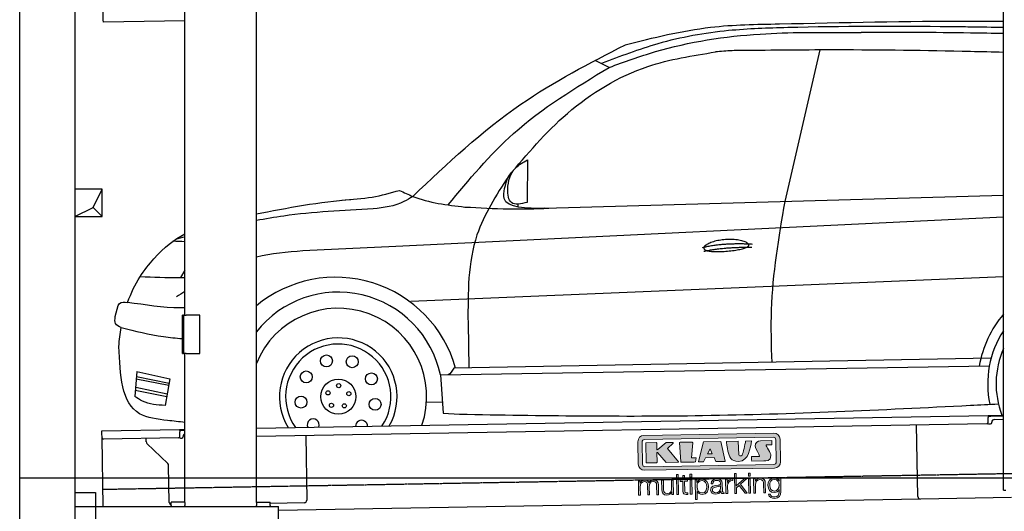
# Model space of a CAD drawing. Header units: millimetres. Extents: x 873 to 6785, y 5966 to 11766.
# Tile 2 of 4: x 873 to 4451, y 7995 to 9781. Entities that reach past the tile are written whole.
import ezdxf

# ---------------------------------------------------------------- set-up
doc = ezdxf.new("R2010")
doc.units = ezdxf.units.MM
doc.linetypes.add('GEN3', pattern=[6.25, 5, -1.25])
doc.layers.get('0').update_dxf_attribs({"lineweight": 25})
for name, color, linetype, lineweight in [('3', 6, 'GEN3', 25), ('5', 3, 'Continuous', 25), ('breakthrough', 1, 'Continuous', 25)]:
    doc.layers.add(name, color=color, linetype=linetype, lineweight=lineweight)
doc.layers.add('Car', color=10, linetype='Continuous')
doc.layers.add('Logo', color=7, linetype='Continuous')

# ---------------------------------------------------------------- blocks, each defined once
blk = doc.blocks.new('KLAUS')
at = {"layer": 'Logo', "true_color": 0x7b7b7a}
h = blk.add_hatch(color=8, dxfattribs=at)
h.dxf.hatch_style = 2
edge = h.paths.add_edge_path()
edge.add_spline(control_points=[(3.6, 29.09), (2.88, 29.09), (2.3, 28.51), (2.3, 27.8), (2.3, 27.8), (2.3, 16.11), (2.3, 16.11), (2.3, 15.39), (2.88, 14.81), (3.6, 14.81), (3.6, 14.81), (71.16, 14.81), (71.16, 14.81), (71.88, 14.81), (72.46, 15.39), (72.46, 16.11), (72.46, 16.11), (72.46, 27.8), (72.46, 27.8), (72.46, 28.51), (71.88, 29.09), (71.16, 29.09), (71.16, 29.09), (3.6, 29.09), (3.6, 29.09), (3.6, 29.09), (3.6, 29.09), (3.6, 29.09)], knot_values=[0, 0, 0, 0, 1, 1, 1, 2, 2, 2, 3, 3, 3, 4, 4, 4, 5, 5, 5, 6, 6, 6, 7, 7, 7, 8, 8, 8, 9, 9, 9, 9], degree=3, periodic=0)
edge = h.paths.add_edge_path()
edge.add_spline(control_points=[(3.35, 31.23), (3.35, 31.23), (71.47, 31.23), (71.47, 31.23), (73.26, 31.23), (74.71, 29.77), (74.71, 27.99), (74.71, 27.99), (74.71, 16.17), (74.71, 16.17), (74.71, 14.38), (73.26, 12.93), (71.47, 12.93), (71.47, 12.93), (3.35, 12.93), (3.35, 12.93), (1.56, 12.93), (0.11, 14.38), (0.11, 16.17), (0.11, 16.17), (0.11, 27.99), (0.11, 27.99), (0.11, 29.77), (1.56, 31.23), (3.35, 31.23), (3.35, 31.23), (3.35, 31.23), (3.35, 31.23)], knot_values=[0, 0, 0, 0, 1, 1, 1, 2, 2, 2, 3, 3, 3, 4, 4, 4, 5, 5, 5, 6, 6, 6, 7, 7, 7, 8, 8, 8, 9, 9, 9, 9], degree=3, periodic=0)
h = blk.add_hatch(color=8, dxfattribs=at)
h.dxf.hatch_style = 2
edge = h.paths.add_edge_path()
edge.add_spline(control_points=[(4.5, 27.33), (4.5, 27.33), (9.7, 27.33), (9.7, 27.33), (9.84, 27.33), (9.96, 27.22), (9.96, 27.08), (9.96, 27.08), (9.96, 23.69), (9.96, 23.69), (9.96, 23.69), (9.94, 23.64), (10.04, 23.59), (10.14, 23.53), (10.2, 23.57), (10.2, 23.57), (10.2, 23.57), (10.51, 23.75), (10.51, 23.75), (10.51, 23.75), (14.94, 27.33), (14.94, 27.33), (14.94, 27.33), (18.41, 27.33), (18.41, 27.33), (18.41, 27.33), (18.49, 27.33), (18.56, 27.2), (18.65, 27.04), (18.53, 26.91), (18.53, 26.91), (18.53, 26.91), (15.49, 24.11), (15.49, 24.11), (15.49, 24.11), (21.14, 17.06), (21.14, 17.06), (21.14, 17.06), (21.13, 16.91), (21.13, 16.91), (21.08, 16.84), (20.99, 16.82), (20.99, 16.82), (20.99, 16.82), (14.7, 16.82), (14.7, 16.82), (14.7, 16.82), (10.26, 22.17), (10.26, 22.17), (10.26, 22.17), (10.19, 22.24), (10.08, 22.21), (9.97, 22.18), (9.96, 22.11), (9.96, 22.11), (9.96, 22.11), (9.96, 17.08), (9.96, 17.08), (9.96, 16.94), (9.84, 16.82), (9.7, 16.82), (9.7, 16.82), (4.5, 16.82), (4.5, 16.82), (4.36, 16.82), (4.25, 16.94), (4.25, 17.08), (4.25, 17.08), (4.25, 27.08), (4.25, 27.08), (4.25, 27.22), (4.36, 27.33), (4.5, 27.33), (4.5, 27.33), (4.5, 27.33), (4.5, 27.33)], knot_values=[0, 0, 0, 0, 1, 1, 1, 2, 2, 2, 3, 3, 3, 4, 4, 4, 5, 5, 5, 6, 6, 6, 7, 7, 7, 8, 8, 8, 9, 9, 9, 10, 10, 10, 11, 11, 11, 12, 12, 12, 13, 13, 13, 14, 14, 14, 15, 15, 15, 16, 16, 16, 17, 17, 17, 18, 18, 18, 19, 19, 19, 20, 20, 20, 21, 21, 21, 22, 22, 22, 23, 23, 23, 24, 24, 24, 25, 25, 25, 25], degree=3, periodic=0)
h = blk.add_hatch(color=8, dxfattribs=at)
h.dxf.hatch_style = 2
h.paths.add_polyline_path([(22.42, 17.06), (21.97, 27.15), (22.24, 27.33), (28.55, 27.33), (28.86, 26.97), (28.01, 19.08), (30.26, 19.07), (30.44, 18.95), (30.08, 16.95), (29.49, 16.82), (22.6, 16.82)])
h = blk.add_hatch(color=8, dxfattribs=at)
h.paths.add_polyline_path([(36.52, 21.01), (38.93, 21.01), (37.87, 23.57)])
h.paths.add_polyline_path([(34.52, 27.33), (43.65, 27.33), (45.76, 16.94), (45.57, 16.82), (40.83, 16.82), (39.89, 18.95), (35.42, 18.95), (34.27, 16.82), (31.78, 16.82), (31.66, 17)])
h = blk.add_hatch(color=8, dxfattribs=at)
h.dxf.hatch_style = 2
edge = h.paths.add_edge_path()
edge.add_spline(control_points=[(52.69, 27.32), (52.69, 27.32), (52.88, 20.14), (52.88, 20.14), (53.01, 19.89), (53.2, 19.77), (53.43, 19.71), (53.91, 19.59), (54.43, 19.57), (54.64, 20.03), (55.23, 21.34), (56.27, 25.45), (56.6, 27.33), (56.6, 27.33), (59.77, 27.33), (59.77, 27.33), (58.77, 23.9), (58.56, 16.82), (52.63, 16.76), (48.72, 16.72), (48.01, 19.35), (47.27, 22.24), (46.89, 23.68), (46.54, 27.33), (46.54, 27.33), (46.54, 27.33), (52.69, 27.32), (52.69, 27.32), (52.69, 27.32), (52.69, 27.32), (52.69, 27.32)], knot_values=[0, 0, 0, 0, 1, 1, 1, 2, 2, 2, 3, 3, 3, 4, 4, 4, 5, 5, 5, 6, 6, 6, 7, 7, 7, 8, 8, 8, 9, 9, 9, 10, 10, 10, 10], degree=3, periodic=0)
h = blk.add_hatch(color=8, dxfattribs=at)
h.dxf.hatch_style = 2
edge = h.paths.add_edge_path()
edge.add_spline(control_points=[(64.46, 27.33), (64.46, 27.33), (70.31, 27.33), (70.31, 27.33), (70.31, 26.52), (70.31, 26.02), (70.31, 25.12), (70.31, 25.12), (67.3, 25.12), (67.3, 25.12), (67.24, 25.04), (67.25, 25.11), (67.25, 24.91), (67.25, 24.88), (69.73, 20.38), (69.73, 19.57), (69.73, 16.4), (67.22, 16.81), (65.9, 16.82), (65.9, 16.82), (59.59, 16.82), (59.59, 16.82), (59.59, 17.76), (59.59, 18.23), (59.59, 19.14), (59.59, 19.14), (63.75, 19.14), (63.75, 19.14), (63.82, 19.22), (63.81, 19.11), (63.81, 19.31), (63.81, 20.32), (61.58, 23.06), (61.58, 24.63), (61.58, 26.33), (62.83, 27.34), (64.46, 27.33), (64.46, 27.33), (64.46, 27.33), (64.46, 27.33)], knot_values=[0, 0, 0, 0, 1, 1, 1, 2, 2, 2, 3, 3, 3, 4, 4, 4, 5, 5, 5, 6, 6, 6, 7, 7, 7, 8, 8, 8, 9, 9, 9, 10, 10, 10, 11, 11, 11, 12, 12, 12, 13, 13, 13, 13], degree=3, periodic=0)
at = {"layer": 'Logo', "true_color": 0xef7c00}
h = blk.add_hatch(color=30, dxfattribs=at)
h.dxf.hatch_style = 2
h.paths.add_polyline_path([(20.07, 0), (20.99, 0), (20.99, 10.45), (20.07, 10.45)])
h = blk.add_hatch(color=30, dxfattribs=at)
h.paths.add_polyline_path([(27.1, 0), (28.03, 0), (28.03, 7.55), (27.1, 7.55)])
h.paths.add_polyline_path([(27.1, 8.98), (28.03, 8.98), (28.03, 10.45), (27.1, 10.45)])
h = blk.add_hatch(color=30, dxfattribs=at)
h.dxf.hatch_style = 2
h.paths.add_polyline_path([(50.4, 0), (51.32, 0), (51.32, 2.87), (52.82, 4.11), (55.8, 0), (56.96, 0), (53.52, 4.76), (56.74, 7.55), (55.51, 7.55), (51.32, 3.89), (51.32, 10.45), (50.4, 10.45)])
h = blk.add_hatch(color=30, dxfattribs=at)
h.paths.add_polyline_path([(57.74, 0), (58.66, 0), (58.66, 7.55), (57.74, 7.55)])
h.paths.add_polyline_path([(57.74, 8.98), (58.66, 8.98), (58.66, 10.45), (57.74, 10.45)])
h = blk.add_hatch(color=30, dxfattribs=at)
h.dxf.hatch_style = 2
edge = h.paths.add_edge_path()
edge.add_spline(control_points=[(0, 0), (0, 0), (0.92, 0), (0.92, 0), (0.92, 0), (0.92, 4.22), (0.92, 4.22), (0.94, 5.8), (1.58, 7), (3.18, 7), (4.35, 7), (4.77, 6.15), (4.76, 5.12), (4.76, 5.12), (4.76, 0), (4.76, 0), (4.76, 0), (5.68, 0), (5.68, 0), (5.68, 0), (5.68, 4.27), (5.68, 4.27), (5.68, 5.68), (6.14, 7), (7.73, 7), (9.05, 7), (9.52, 6.32), (9.52, 5.08), (9.52, 5.08), (9.52, 0), (9.52, 0), (9.52, 0), (10.44, 0), (10.44, 0), (10.44, 0), (10.44, 5.12), (10.44, 5.12), (10.44, 6.91), (9.59, 7.77), (7.94, 7.77), (6.94, 7.77), (5.99, 7.29), (5.54, 6.3), (5.26, 7.29), (4.36, 7.77), (3.37, 7.77), (2.17, 7.77), (1.38, 7.19), (0.89, 6.28), (0.89, 6.28), (0.85, 6.28), (0.85, 6.28), (0.85, 6.28), (0.85, 7.55), (0.85, 7.55), (0.85, 7.55), (0, 7.55), (0, 7.55), (0, 7.55), (0, 0), (0, 0), (0, 0), (0, 0), (0, 0)], knot_values=[0, 0, 0, 0, 1, 1, 1, 2, 2, 2, 3, 3, 3, 4, 4, 4, 5, 5, 5, 6, 6, 6, 7, 7, 7, 8, 8, 8, 9, 9, 9, 10, 10, 10, 11, 11, 11, 12, 12, 12, 13, 13, 13, 14, 14, 14, 15, 15, 15, 16, 16, 16, 17, 17, 17, 18, 18, 18, 19, 19, 19, 20, 20, 20, 21, 21, 21, 21], degree=3, periodic=0)
h = blk.add_hatch(color=30, dxfattribs=at)
h.dxf.hatch_style = 2
edge = h.paths.add_edge_path()
edge.add_spline(control_points=[(18.31, 7.55), (18.31, 7.55), (17.39, 7.55), (17.39, 7.55), (17.39, 7.55), (17.39, 3.59), (17.39, 3.59), (17.39, 2.05), (16.7, 0.56), (15.12, 0.56), (13.66, 0.56), (13.15, 1.27), (13.1, 2.64), (13.1, 2.64), (13.1, 7.55), (13.1, 7.55), (13.1, 7.55), (12.18, 7.55), (12.18, 7.55), (12.18, 7.55), (12.18, 2.65), (12.18, 2.65), (12.18, 0.89), (12.93, -0.22), (14.83, -0.22), (15.96, -0.22), (16.95, 0.35), (17.44, 1.36), (17.44, 1.36), (17.47, 1.36), (17.47, 1.36), (17.47, 1.36), (17.47, 0), (17.47, 0), (17.47, 0), (18.31, 0), (18.31, 0), (18.31, 0), (18.31, 7.55), (18.31, 7.55), (18.31, 7.55), (18.31, 7.55), (18.31, 7.55)], knot_values=[0, 0, 0, 0, 1, 1, 1, 2, 2, 2, 3, 3, 3, 4, 4, 4, 5, 5, 5, 6, 6, 6, 7, 7, 7, 8, 8, 8, 9, 9, 9, 10, 10, 10, 11, 11, 11, 12, 12, 12, 13, 13, 13, 14, 14, 14, 14], degree=3, periodic=0)
h = blk.add_hatch(color=30, dxfattribs=at)
h.dxf.hatch_style = 2
edge = h.paths.add_edge_path()
edge.add_spline(control_points=[(24.22, 9.82), (24.22, 9.82), (23.3, 9.82), (23.3, 9.82), (23.3, 9.82), (23.3, 7.55), (23.3, 7.55), (23.3, 7.55), (21.98, 7.55), (21.98, 7.55), (21.98, 7.55), (21.98, 6.78), (21.98, 6.78), (21.98, 6.78), (23.3, 6.78), (23.3, 6.78), (23.3, 6.78), (23.3, 1.61), (23.3, 1.61), (23.28, 0.32), (23.71, -0.09), (24.94, -0.09), (25.22, -0.09), (25.48, -0.06), (25.76, -0.06), (25.76, -0.06), (25.76, 0.73), (25.76, 0.73), (25.5, 0.7), (25.23, 0.69), (24.97, 0.69), (24.31, 0.73), (24.22, 1.08), (24.22, 1.68), (24.22, 1.68), (24.22, 6.78), (24.22, 6.78), (24.22, 6.78), (25.76, 6.78), (25.76, 6.78), (25.76, 6.78), (25.76, 7.55), (25.76, 7.55), (25.76, 7.55), (24.22, 7.55), (24.22, 7.55), (24.22, 7.55), (24.22, 9.82), (24.22, 9.82), (24.22, 9.82), (24.22, 9.82), (24.22, 9.82)], knot_values=[0, 0, 0, 0, 1, 1, 1, 2, 2, 2, 3, 3, 3, 4, 4, 4, 5, 5, 5, 6, 6, 6, 7, 7, 7, 8, 8, 8, 9, 9, 9, 10, 10, 10, 11, 11, 11, 12, 12, 12, 13, 13, 13, 14, 14, 14, 15, 15, 15, 16, 16, 16, 17, 17, 17, 17], degree=3, periodic=0)
h = blk.add_hatch(color=30, dxfattribs=at)
edge = h.paths.add_edge_path()
edge.add_spline(control_points=[(35.84, 3.78), (35.84, 2.21), (35.12, 0.56), (33.37, 0.56), (31.4, 0.56), (30.72, 2.21), (30.72, 3.78), (30.72, 5.49), (31.33, 7), (33.37, 7), (35.12, 7), (35.84, 5.34), (35.84, 3.78), (35.84, 3.78), (35.84, 3.78), (35.84, 3.78)], knot_values=[0, 0, 0, 0, 1, 1, 1, 2, 2, 2, 3, 3, 3, 4, 4, 4, 5, 5, 5, 5], degree=3, periodic=0)
edge = h.paths.add_edge_path()
edge.add_spline(control_points=[(29.79, -2.8), (29.79, -2.8), (30.72, -2.8), (30.72, -2.8), (30.72, -2.8), (30.72, 1.43), (30.72, 1.43), (30.72, 1.43), (30.74, 1.43), (30.74, 1.43), (31.14, 0.35), (32.24, -0.22), (33.37, -0.22), (35.66, -0.22), (36.76, 1.64), (36.76, 3.78), (36.76, 5.91), (35.66, 7.77), (33.37, 7.77), (32.15, 7.77), (31.1, 7.14), (30.67, 6.12), (30.67, 6.12), (30.64, 6.12), (30.64, 6.12), (30.64, 6.12), (30.64, 7.55), (30.64, 7.55), (30.64, 7.55), (29.79, 7.55), (29.79, 7.55), (29.79, 7.55), (29.79, -2.8), (29.79, -2.8), (29.79, -2.8), (29.79, -2.8), (29.79, -2.8)], knot_values=[0, 0, 0, 0, 1, 1, 1, 2, 2, 2, 3, 3, 3, 4, 4, 4, 5, 5, 5, 6, 6, 6, 7, 7, 7, 8, 8, 8, 9, 9, 9, 10, 10, 10, 11, 11, 11, 12, 12, 12, 12], degree=3, periodic=0)
h = blk.add_hatch(color=30, dxfattribs=at)
edge = h.paths.add_edge_path()
edge.add_spline(control_points=[(43.03, 2.93), (43.04, 1.45), (41.8, 0.56), (40.39, 0.56), (39.53, 0.56), (38.71, 1.13), (38.71, 2.05), (38.71, 3.53), (40.66, 3.51), (42.22, 3.79), (42.47, 3.84), (42.88, 3.91), (43, 4.13), (43, 4.13), (43.03, 4.13), (43.03, 4.13), (43.03, 4.13), (43.03, 2.93), (43.03, 2.93), (43.03, 2.93), (43.03, 2.93), (43.03, 2.93)], knot_values=[0, 0, 0, 0, 1, 1, 1, 2, 2, 2, 3, 3, 3, 4, 4, 4, 5, 5, 5, 6, 6, 6, 7, 7, 7, 7], degree=3, periodic=0)
edge = h.paths.add_edge_path()
edge.add_spline(control_points=[(39.03, 5.24), (39.06, 6.47), (39.91, 7), (41.05, 7), (42.14, 7), (43.03, 6.69), (43.03, 5.45), (43.03, 4.61), (42.6, 4.51), (41.84, 4.42), (39.85, 4.19), (37.79, 4.11), (37.79, 1.99), (37.79, 0.47), (38.93, -0.22), (40.32, -0.22), (41.77, -0.22), (42.43, 0.34), (43.07, 1.32), (43.07, 1.32), (43.1, 1.32), (43.1, 1.32), (43.1, 0.53), (43.25, 0), (44.19, 0), (44.43, 0), (44.58, 0.01), (44.79, 0.06), (44.79, 0.06), (44.79, 0.83), (44.79, 0.83), (44.71, 0.81), (44.6, 0.78), (44.49, 0.78), (44.13, 0.78), (43.95, 0.98), (43.95, 1.33), (43.95, 1.33), (43.95, 5.34), (43.95, 5.34), (43.95, 7.36), (42.5, 7.77), (41.17, 7.77), (39.44, 7.77), (38.2, 7.01), (38.11, 5.24), (38.11, 5.24), (39.03, 5.24), (39.03, 5.24), (39.03, 5.24), (39.03, 5.24), (39.03, 5.24)], knot_values=[0, 0, 0, 0, 1, 1, 1, 2, 2, 2, 3, 3, 3, 4, 4, 4, 5, 5, 5, 6, 6, 6, 7, 7, 7, 8, 8, 8, 9, 9, 9, 10, 10, 10, 11, 11, 11, 12, 12, 12, 13, 13, 13, 14, 14, 14, 15, 15, 15, 16, 16, 16, 17, 17, 17, 17], degree=3, periodic=0)
h = blk.add_hatch(color=30, dxfattribs=at)
h.dxf.hatch_style = 2
edge = h.paths.add_edge_path()
edge.add_spline(control_points=[(45.79, 0), (45.79, 0), (46.71, 0), (46.71, 0), (46.71, 0), (46.71, 4.03), (46.71, 4.03), (46.71, 5.59), (47.85, 6.82), (49.52, 6.73), (49.52, 6.73), (49.52, 7.66), (49.52, 7.66), (48.16, 7.72), (47.14, 7), (46.67, 5.78), (46.67, 5.78), (46.64, 5.78), (46.64, 5.78), (46.64, 5.78), (46.64, 7.55), (46.64, 7.55), (46.64, 7.55), (45.79, 7.55), (45.79, 7.55), (45.79, 7.55), (45.79, 0), (45.79, 0), (45.79, 0), (45.79, 0), (45.79, 0)], knot_values=[0, 0, 0, 0, 1, 1, 1, 2, 2, 2, 3, 3, 3, 4, 4, 4, 5, 5, 5, 6, 6, 6, 7, 7, 7, 8, 8, 8, 9, 9, 9, 10, 10, 10, 10], degree=3, periodic=0)
h = blk.add_hatch(color=30, dxfattribs=at)
h.dxf.hatch_style = 2
edge = h.paths.add_edge_path()
edge.add_spline(control_points=[(60.41, 0), (60.41, 0), (61.33, 0), (61.33, 0), (61.33, 0), (61.33, 4.41), (61.33, 4.41), (61.36, 5.89), (62.24, 7), (63.7, 7), (65.2, 7), (65.62, 6.02), (65.62, 4.71), (65.62, 4.71), (65.62, 0), (65.62, 0), (65.62, 0), (66.54, 0), (66.54, 0), (66.54, 0), (66.54, 4.86), (66.54, 4.86), (66.54, 6.66), (65.9, 7.77), (63.78, 7.77), (62.71, 7.77), (61.7, 7.16), (61.36, 6.25), (61.36, 6.25), (61.33, 6.25), (61.33, 6.25), (61.33, 6.25), (61.33, 7.55), (61.33, 7.55), (61.33, 7.55), (60.41, 7.55), (60.41, 7.55), (60.41, 7.55), (60.41, 0), (60.41, 0), (60.41, 0), (60.41, 0), (60.41, 0)], knot_values=[0, 0, 0, 0, 1, 1, 1, 2, 2, 2, 3, 3, 3, 4, 4, 4, 5, 5, 5, 6, 6, 6, 7, 7, 7, 8, 8, 8, 9, 9, 9, 10, 10, 10, 11, 11, 11, 12, 12, 12, 13, 13, 13, 14, 14, 14, 14], degree=3, periodic=0)
h = blk.add_hatch(color=30, dxfattribs=at)
edge = h.paths.add_edge_path()
edge.add_spline(control_points=[(71.32, 0.86), (69.62, 0.86), (68.83, 2.34), (68.83, 3.86), (68.83, 5.43), (69.56, 7), (71.32, 7), (73.06, 7), (73.75, 5.34), (73.75, 3.86), (73.75, 2.33), (72.91, 0.86), (71.32, 0.86), (71.32, 0.86), (71.32, 0.86), (71.32, 0.86)], knot_values=[0, 0, 0, 0, 1, 1, 1, 2, 2, 2, 3, 3, 3, 4, 4, 4, 5, 5, 5, 5], degree=3, periodic=0)
edge = h.paths.add_edge_path()
edge.add_spline(control_points=[(74.67, 7.55), (74.67, 7.55), (73.75, 7.55), (73.75, 7.55), (73.75, 7.55), (73.75, 6.25), (73.75, 6.25), (73.75, 6.25), (73.72, 6.25), (73.72, 6.25), (73.35, 7.09), (72.41, 7.77), (71.32, 7.77), (69.13, 7.77), (67.9, 6.05), (67.9, 3.97), (67.9, 1.82), (68.9, 0.09), (71.32, 0.09), (72.4, 0.09), (73.29, 0.72), (73.72, 1.64), (73.72, 1.64), (73.75, 1.64), (73.75, 1.64), (73.75, 1.64), (73.75, 0.61), (73.75, 0.61), (73.75, -1.23), (73.01, -2.24), (71.32, -2.24), (70.29, -2.24), (69.31, -1.85), (69.1, -0.73), (69.1, -0.73), (68.18, -0.73), (68.18, -0.73), (68.31, -2.34), (69.81, -3.02), (71.32, -3.02), (73.79, -3.02), (74.65, -1.64), (74.67, 0.61), (74.67, 0.61), (74.67, 7.55), (74.67, 7.55), (74.67, 7.55), (74.67, 7.55), (74.67, 7.55)], knot_values=[0, 0, 0, 0, 1, 1, 1, 2, 2, 2, 3, 3, 3, 4, 4, 4, 5, 5, 5, 6, 6, 6, 7, 7, 7, 8, 8, 8, 9, 9, 9, 10, 10, 10, 11, 11, 11, 12, 12, 12, 13, 13, 13, 14, 14, 14, 15, 15, 15, 16, 16, 16, 16], degree=3, periodic=0)
at = {"layer": 'Logo', "lineweight": 0}
for points in [[(22.42, 17.06), (21.97, 27.15), (22.24, 27.33), (28.55, 27.33), (28.86, 26.97), (28.01, 19.08), (30.26, 19.07), (30.44, 18.95), (30.08, 16.95), (29.49, 16.82), (22.6, 16.82), (22.42, 17.06), (22.42, 17.06)], [(34.52, 27.33), (43.65, 27.33), (45.76, 16.94), (45.57, 16.82), (40.83, 16.82), (39.89, 18.95), (35.42, 18.95), (34.27, 16.82), (31.78, 16.82), (31.66, 17), (34.52, 27.33), (34.52, 27.33)], [(36.52, 21.01), (38.93, 21.01), (37.87, 23.57), (36.52, 21.01), (36.52, 21.01)], [(20.07, 0), (20.99, 0), (20.99, 10.45), (20.07, 10.45), (20.07, 0), (20.07, 0)], [(27.1, 8.98), (28.03, 8.98), (28.03, 10.45), (27.1, 10.45), (27.1, 8.98), (27.1, 8.98)], [(50.4, 0), (51.32, 0), (51.32, 2.87), (52.82, 4.11), (55.8, 0), (56.96, 0), (53.52, 4.76), (56.74, 7.55), (55.51, 7.55), (51.32, 3.89), (51.32, 10.45), (50.4, 10.45), (50.4, 0), (50.4, 0)], [(57.74, 8.98), (58.66, 8.98), (58.66, 10.45), (57.74, 10.45), (57.74, 8.98), (57.74, 8.98)], [(27.1, 0), (28.03, 0), (28.03, 7.55), (27.1, 7.55), (27.1, 0), (27.1, 0)], [(57.74, 0), (58.66, 0), (58.66, 7.55), (57.74, 7.55), (57.74, 0), (57.74, 0)]]:
    blk.add_lwpolyline(points, dxfattribs=at)
for points, knots in [([(3.35, 31.23), (3.35, 31.23), (71.47, 31.23), (71.47, 31.23), (73.26, 31.23), (74.71, 29.77), (74.71, 27.99), (74.71, 27.99), (74.71, 16.17), (74.71, 16.17), (74.71, 14.38), (73.26, 12.93), (71.47, 12.93), (71.47, 12.93), (3.35, 12.93), (3.35, 12.93), (1.56, 12.93), (0.11, 14.38), (0.11, 16.17), (0.11, 16.17), (0.11, 27.99), (0.11, 27.99), (0.11, 29.77), (1.56, 31.23), (3.35, 31.23), (3.35, 31.23), (3.35, 31.23), (3.35, 31.23)], [0, 0, 0, 0, 1, 1, 1, 2, 2, 2, 3, 3, 3, 4, 4, 4, 5, 5, 5, 6, 6, 6, 7, 7, 7, 8, 8, 8, 9, 9, 9, 9]), ([(3.6, 29.09), (2.88, 29.09), (2.3, 28.51), (2.3, 27.8), (2.3, 27.8), (2.3, 16.11), (2.3, 16.11), (2.3, 15.39), (2.88, 14.81), (3.6, 14.81), (3.6, 14.81), (71.16, 14.81), (71.16, 14.81), (71.88, 14.81), (72.46, 15.39), (72.46, 16.11), (72.46, 16.11), (72.46, 27.8), (72.46, 27.8), (72.46, 28.51), (71.88, 29.09), (71.16, 29.09), (71.16, 29.09), (3.6, 29.09), (3.6, 29.09), (3.6, 29.09), (3.6, 29.09), (3.6, 29.09)], [0, 0, 0, 0, 1, 1, 1, 2, 2, 2, 3, 3, 3, 4, 4, 4, 5, 5, 5, 6, 6, 6, 7, 7, 7, 8, 8, 8, 9, 9, 9, 9]), ([(4.5, 27.33), (4.5, 27.33), (9.7, 27.33), (9.7, 27.33), (9.84, 27.33), (9.96, 27.22), (9.96, 27.08), (9.96, 27.08), (9.96, 23.69), (9.96, 23.69), (9.96, 23.69), (9.94, 23.64), (10.04, 23.59), (10.14, 23.53), (10.2, 23.57), (10.2, 23.57), (10.2, 23.57), (10.51, 23.75), (10.51, 23.75), (10.51, 23.75), (14.94, 27.33), (14.94, 27.33), (14.94, 27.33), (18.41, 27.33), (18.41, 27.33), (18.41, 27.33), (18.49, 27.33), (18.56, 27.2), (18.65, 27.04), (18.53, 26.91), (18.53, 26.91), (18.53, 26.91), (15.49, 24.11), (15.49, 24.11), (15.49, 24.11), (21.14, 17.06), (21.14, 17.06), (21.14, 17.06), (21.13, 16.91), (21.13, 16.91), (21.08, 16.84), (20.99, 16.82), (20.99, 16.82), (20.99, 16.82), (14.7, 16.82), (14.7, 16.82), (14.7, 16.82), (10.26, 22.17), (10.26, 22.17), (10.26, 22.17), (10.19, 22.24), (10.08, 22.21), (9.97, 22.18), (9.96, 22.11), (9.96, 22.11), (9.96, 22.11), (9.96, 17.08), (9.96, 17.08), (9.96, 16.94), (9.84, 16.82), (9.7, 16.82), (9.7, 16.82), (4.5, 16.82), (4.5, 16.82), (4.36, 16.82), (4.25, 16.94), (4.25, 17.08), (4.25, 17.08), (4.25, 27.08), (4.25, 27.08), (4.25, 27.22), (4.36, 27.33), (4.5, 27.33), (4.5, 27.33), (4.5, 27.33), (4.5, 27.33)], [0, 0, 0, 0, 1, 1, 1, 2, 2, 2, 3, 3, 3, 4, 4, 4, 5, 5, 5, 6, 6, 6, 7, 7, 7, 8, 8, 8, 9, 9, 9, 10, 10, 10, 11, 11, 11, 12, 12, 12, 13, 13, 13, 14, 14, 14, 15, 15, 15, 16, 16, 16, 17, 17, 17, 18, 18, 18, 19, 19, 19, 20, 20, 20, 21, 21, 21, 22, 22, 22, 23, 23, 23, 24, 24, 24, 25, 25, 25, 25]), ([(52.69, 27.32), (52.69, 27.32), (52.88, 20.14), (52.88, 20.14), (53.01, 19.89), (53.2, 19.77), (53.43, 19.71), (53.91, 19.59), (54.43, 19.57), (54.64, 20.03), (55.23, 21.34), (56.27, 25.45), (56.6, 27.33), (56.6, 27.33), (59.77, 27.33), (59.77, 27.33), (58.77, 23.9), (58.56, 16.82), (52.63, 16.76), (48.72, 16.72), (48.01, 19.35), (47.27, 22.24), (46.89, 23.68), (46.54, 27.33), (46.54, 27.33), (46.54, 27.33), (52.69, 27.32), (52.69, 27.32), (52.69, 27.32), (52.69, 27.32), (52.69, 27.32)], [0, 0, 0, 0, 1, 1, 1, 2, 2, 2, 3, 3, 3, 4, 4, 4, 5, 5, 5, 6, 6, 6, 7, 7, 7, 8, 8, 8, 9, 9, 9, 10, 10, 10, 10]), ([(64.46, 27.33), (64.46, 27.33), (70.31, 27.33), (70.31, 27.33), (70.31, 26.52), (70.31, 26.02), (70.31, 25.12), (70.31, 25.12), (67.3, 25.12), (67.3, 25.12), (67.24, 25.04), (67.25, 25.11), (67.25, 24.91), (67.25, 24.88), (69.73, 20.38), (69.73, 19.57), (69.73, 16.4), (67.22, 16.81), (65.9, 16.82), (65.9, 16.82), (59.59, 16.82), (59.59, 16.82), (59.59, 17.76), (59.59, 18.23), (59.59, 19.14), (59.59, 19.14), (63.75, 19.14), (63.75, 19.14), (63.82, 19.22), (63.81, 19.11), (63.81, 19.31), (63.81, 20.32), (61.58, 23.06), (61.58, 24.63), (61.58, 26.33), (62.83, 27.34), (64.46, 27.33), (64.46, 27.33), (64.46, 27.33), (64.46, 27.33)], [0, 0, 0, 0, 1, 1, 1, 2, 2, 2, 3, 3, 3, 4, 4, 4, 5, 5, 5, 6, 6, 6, 7, 7, 7, 8, 8, 8, 9, 9, 9, 10, 10, 10, 11, 11, 11, 12, 12, 12, 13, 13, 13, 13]), ([(0, 0), (0, 0), (0.92, 0), (0.92, 0), (0.92, 0), (0.92, 4.22), (0.92, 4.22), (0.94, 5.8), (1.58, 7), (3.18, 7), (4.35, 7), (4.77, 6.15), (4.76, 5.12), (4.76, 5.12), (4.76, 0), (4.76, 0), (4.76, 0), (5.68, 0), (5.68, 0), (5.68, 0), (5.68, 4.27), (5.68, 4.27), (5.68, 5.68), (6.14, 7), (7.73, 7), (9.05, 7), (9.52, 6.32), (9.52, 5.08), (9.52, 5.08), (9.52, 0), (9.52, 0), (9.52, 0), (10.44, 0), (10.44, 0), (10.44, 0), (10.44, 5.12), (10.44, 5.12), (10.44, 6.91), (9.59, 7.77), (7.94, 7.77), (6.94, 7.77), (5.99, 7.29), (5.54, 6.3), (5.26, 7.29), (4.36, 7.77), (3.37, 7.77), (2.17, 7.77), (1.38, 7.19), (0.89, 6.28), (0.89, 6.28), (0.85, 6.28), (0.85, 6.28), (0.85, 6.28), (0.85, 7.55), (0.85, 7.55), (0.85, 7.55), (0, 7.55), (0, 7.55), (0, 7.55), (0, 0), (0, 0), (0, 0), (0, 0), (0, 0)], [0, 0, 0, 0, 1, 1, 1, 2, 2, 2, 3, 3, 3, 4, 4, 4, 5, 5, 5, 6, 6, 6, 7, 7, 7, 8, 8, 8, 9, 9, 9, 10, 10, 10, 11, 11, 11, 12, 12, 12, 13, 13, 13, 14, 14, 14, 15, 15, 15, 16, 16, 16, 17, 17, 17, 18, 18, 18, 19, 19, 19, 20, 20, 20, 21, 21, 21, 21]), ([(18.31, 7.55), (18.31, 7.55), (17.39, 7.55), (17.39, 7.55), (17.39, 7.55), (17.39, 3.59), (17.39, 3.59), (17.39, 2.05), (16.7, 0.56), (15.12, 0.56), (13.66, 0.56), (13.15, 1.27), (13.1, 2.64), (13.1, 2.64), (13.1, 7.55), (13.1, 7.55), (13.1, 7.55), (12.18, 7.55), (12.18, 7.55), (12.18, 7.55), (12.18, 2.65), (12.18, 2.65), (12.18, 0.89), (12.93, -0.22), (14.83, -0.22), (15.96, -0.22), (16.95, 0.35), (17.44, 1.36), (17.44, 1.36), (17.47, 1.36), (17.47, 1.36), (17.47, 1.36), (17.47, 0), (17.47, 0), (17.47, 0), (18.31, 0), (18.31, 0), (18.31, 0), (18.31, 7.55), (18.31, 7.55), (18.31, 7.55), (18.31, 7.55), (18.31, 7.55)], [0, 0, 0, 0, 1, 1, 1, 2, 2, 2, 3, 3, 3, 4, 4, 4, 5, 5, 5, 6, 6, 6, 7, 7, 7, 8, 8, 8, 9, 9, 9, 10, 10, 10, 11, 11, 11, 12, 12, 12, 13, 13, 13, 14, 14, 14, 14]), ([(24.22, 9.82), (24.22, 9.82), (23.3, 9.82), (23.3, 9.82), (23.3, 9.82), (23.3, 7.55), (23.3, 7.55), (23.3, 7.55), (21.98, 7.55), (21.98, 7.55), (21.98, 7.55), (21.98, 6.78), (21.98, 6.78), (21.98, 6.78), (23.3, 6.78), (23.3, 6.78), (23.3, 6.78), (23.3, 1.61), (23.3, 1.61), (23.28, 0.32), (23.71, -0.09), (24.94, -0.09), (25.22, -0.09), (25.48, -0.06), (25.76, -0.06), (25.76, -0.06), (25.76, 0.73), (25.76, 0.73), (25.5, 0.7), (25.23, 0.69), (24.97, 0.69), (24.31, 0.73), (24.22, 1.08), (24.22, 1.68), (24.22, 1.68), (24.22, 6.78), (24.22, 6.78), (24.22, 6.78), (25.76, 6.78), (25.76, 6.78), (25.76, 6.78), (25.76, 7.55), (25.76, 7.55), (25.76, 7.55), (24.22, 7.55), (24.22, 7.55), (24.22, 7.55), (24.22, 9.82), (24.22, 9.82), (24.22, 9.82), (24.22, 9.82), (24.22, 9.82)], [0, 0, 0, 0, 1, 1, 1, 2, 2, 2, 3, 3, 3, 4, 4, 4, 5, 5, 5, 6, 6, 6, 7, 7, 7, 8, 8, 8, 9, 9, 9, 10, 10, 10, 11, 11, 11, 12, 12, 12, 13, 13, 13, 14, 14, 14, 15, 15, 15, 16, 16, 16, 17, 17, 17, 17]), ([(29.79, -2.8), (29.79, -2.8), (30.72, -2.8), (30.72, -2.8), (30.72, -2.8), (30.72, 1.43), (30.72, 1.43), (30.72, 1.43), (30.74, 1.43), (30.74, 1.43), (31.14, 0.35), (32.24, -0.22), (33.37, -0.22), (35.66, -0.22), (36.76, 1.64), (36.76, 3.78), (36.76, 5.91), (35.66, 7.77), (33.37, 7.77), (32.15, 7.77), (31.1, 7.14), (30.67, 6.12), (30.67, 6.12), (30.64, 6.12), (30.64, 6.12), (30.64, 6.12), (30.64, 7.55), (30.64, 7.55), (30.64, 7.55), (29.79, 7.55), (29.79, 7.55), (29.79, 7.55), (29.79, -2.8), (29.79, -2.8), (29.79, -2.8), (29.79, -2.8), (29.79, -2.8)], [0, 0, 0, 0, 1, 1, 1, 2, 2, 2, 3, 3, 3, 4, 4, 4, 5, 5, 5, 6, 6, 6, 7, 7, 7, 8, 8, 8, 9, 9, 9, 10, 10, 10, 11, 11, 11, 12, 12, 12, 12]), ([(35.84, 3.78), (35.84, 2.21), (35.12, 0.56), (33.37, 0.56), (31.4, 0.56), (30.72, 2.21), (30.72, 3.78), (30.72, 5.49), (31.33, 7), (33.37, 7), (35.12, 7), (35.84, 5.34), (35.84, 3.78), (35.84, 3.78), (35.84, 3.78), (35.84, 3.78)], [0, 0, 0, 0, 1, 1, 1, 2, 2, 2, 3, 3, 3, 4, 4, 4, 5, 5, 5, 5]), ([(39.03, 5.24), (39.06, 6.47), (39.91, 7), (41.05, 7), (42.14, 7), (43.03, 6.69), (43.03, 5.45), (43.03, 4.61), (42.6, 4.51), (41.84, 4.42), (39.85, 4.19), (37.79, 4.11), (37.79, 1.99), (37.79, 0.47), (38.93, -0.22), (40.32, -0.22), (41.77, -0.22), (42.43, 0.34), (43.07, 1.32), (43.07, 1.32), (43.1, 1.32), (43.1, 1.32), (43.1, 0.53), (43.25, 0), (44.19, 0), (44.43, 0), (44.58, 0.01), (44.79, 0.06), (44.79, 0.06), (44.79, 0.83), (44.79, 0.83), (44.71, 0.81), (44.6, 0.78), (44.49, 0.78), (44.13, 0.78), (43.95, 0.98), (43.95, 1.33), (43.95, 1.33), (43.95, 5.34), (43.95, 5.34), (43.95, 7.36), (42.5, 7.77), (41.17, 7.77), (39.44, 7.77), (38.2, 7.01), (38.11, 5.24), (38.11, 5.24), (39.03, 5.24), (39.03, 5.24), (39.03, 5.24), (39.03, 5.24), (39.03, 5.24)], [0, 0, 0, 0, 1, 1, 1, 2, 2, 2, 3, 3, 3, 4, 4, 4, 5, 5, 5, 6, 6, 6, 7, 7, 7, 8, 8, 8, 9, 9, 9, 10, 10, 10, 11, 11, 11, 12, 12, 12, 13, 13, 13, 14, 14, 14, 15, 15, 15, 16, 16, 16, 17, 17, 17, 17]), ([(45.79, 0), (45.79, 0), (46.71, 0), (46.71, 0), (46.71, 0), (46.71, 4.03), (46.71, 4.03), (46.71, 5.59), (47.85, 6.82), (49.52, 6.73), (49.52, 6.73), (49.52, 7.66), (49.52, 7.66), (48.16, 7.72), (47.14, 7), (46.67, 5.78), (46.67, 5.78), (46.64, 5.78), (46.64, 5.78), (46.64, 5.78), (46.64, 7.55), (46.64, 7.55), (46.64, 7.55), (45.79, 7.55), (45.79, 7.55), (45.79, 7.55), (45.79, 0), (45.79, 0), (45.79, 0), (45.79, 0), (45.79, 0)], [0, 0, 0, 0, 1, 1, 1, 2, 2, 2, 3, 3, 3, 4, 4, 4, 5, 5, 5, 6, 6, 6, 7, 7, 7, 8, 8, 8, 9, 9, 9, 10, 10, 10, 10]), ([(60.41, 0), (60.41, 0), (61.33, 0), (61.33, 0), (61.33, 0), (61.33, 4.41), (61.33, 4.41), (61.36, 5.89), (62.24, 7), (63.7, 7), (65.2, 7), (65.62, 6.02), (65.62, 4.71), (65.62, 4.71), (65.62, 0), (65.62, 0), (65.62, 0), (66.54, 0), (66.54, 0), (66.54, 0), (66.54, 4.86), (66.54, 4.86), (66.54, 6.66), (65.9, 7.77), (63.78, 7.77), (62.71, 7.77), (61.7, 7.16), (61.36, 6.25), (61.36, 6.25), (61.33, 6.25), (61.33, 6.25), (61.33, 6.25), (61.33, 7.55), (61.33, 7.55), (61.33, 7.55), (60.41, 7.55), (60.41, 7.55), (60.41, 7.55), (60.41, 0), (60.41, 0), (60.41, 0), (60.41, 0), (60.41, 0)], [0, 0, 0, 0, 1, 1, 1, 2, 2, 2, 3, 3, 3, 4, 4, 4, 5, 5, 5, 6, 6, 6, 7, 7, 7, 8, 8, 8, 9, 9, 9, 10, 10, 10, 11, 11, 11, 12, 12, 12, 13, 13, 13, 14, 14, 14, 14]), ([(74.67, 7.55), (74.67, 7.55), (73.75, 7.55), (73.75, 7.55), (73.75, 7.55), (73.75, 6.25), (73.75, 6.25), (73.75, 6.25), (73.72, 6.25), (73.72, 6.25), (73.35, 7.09), (72.41, 7.77), (71.32, 7.77), (69.13, 7.77), (67.9, 6.05), (67.9, 3.97), (67.9, 1.82), (68.9, 0.09), (71.32, 0.09), (72.4, 0.09), (73.29, 0.72), (73.72, 1.64), (73.72, 1.64), (73.75, 1.64), (73.75, 1.64), (73.75, 1.64), (73.75, 0.61), (73.75, 0.61), (73.75, -1.23), (73.01, -2.24), (71.32, -2.24), (70.29, -2.24), (69.31, -1.85), (69.1, -0.73), (69.1, -0.73), (68.18, -0.73), (68.18, -0.73), (68.31, -2.34), (69.81, -3.02), (71.32, -3.02), (73.79, -3.02), (74.65, -1.64), (74.67, 0.61), (74.67, 0.61), (74.67, 7.55), (74.67, 7.55), (74.67, 7.55), (74.67, 7.55), (74.67, 7.55)], [0, 0, 0, 0, 1, 1, 1, 2, 2, 2, 3, 3, 3, 4, 4, 4, 5, 5, 5, 6, 6, 6, 7, 7, 7, 8, 8, 8, 9, 9, 9, 10, 10, 10, 11, 11, 11, 12, 12, 12, 13, 13, 13, 14, 14, 14, 15, 15, 15, 16, 16, 16, 16]), ([(71.32, 0.86), (69.62, 0.86), (68.83, 2.34), (68.83, 3.86), (68.83, 5.43), (69.56, 7), (71.32, 7), (73.06, 7), (73.75, 5.34), (73.75, 3.86), (73.75, 2.33), (72.91, 0.86), (71.32, 0.86), (71.32, 0.86), (71.32, 0.86), (71.32, 0.86)], [0, 0, 0, 0, 1, 1, 1, 2, 2, 2, 3, 3, 3, 4, 4, 4, 5, 5, 5, 5]), ([(43.03, 2.93), (43.04, 1.45), (41.8, 0.56), (40.39, 0.56), (39.53, 0.56), (38.71, 1.13), (38.71, 2.05), (38.71, 3.53), (40.66, 3.51), (42.22, 3.79), (42.47, 3.84), (42.88, 3.91), (43, 4.13), (43, 4.13), (43.03, 4.13), (43.03, 4.13), (43.03, 4.13), (43.03, 2.93), (43.03, 2.93), (43.03, 2.93), (43.03, 2.93), (43.03, 2.93)], [0, 0, 0, 0, 1, 1, 1, 2, 2, 2, 3, 3, 3, 4, 4, 4, 5, 5, 5, 6, 6, 6, 7, 7, 7, 7])]:
    blk.add_open_spline(points, degree=3, knots=knots, dxfattribs=at)

msp = doc.modelspace()

# ---------------------------------------------------------------- linework, layer by layer
for p, q in [((872.8, 5965.9), (872.8, 11765.9)), ((1072.8, 11565.9), (1072.8, 6215.9)), ((1472.8, 8708), (1472.8, 10183)), ((1732.8, 8027.8), (1732.8, 10183)), ((1176.7, 9780.3), (1172, 10047.3)), ((4447.6, 8097.5), (4447.6, 9819.5)), ((1176.8, 9772.3), (1176.7, 9780.3)), ((1472.8, 9777.5), (1176.8, 9772.3)), ((1467.8, 8708), (1463.8, 8708)), ((1463.8, 8568), (1463.8, 8708)), ((1467.8, 8708), (1477.8, 8708)), ((1467.8, 8708), (1467.8, 8568)), ((1527.8, 8708), (1477.8, 8708)), ((1527.8, 8568), (1527.8, 8708)), ((1463.8, 8568), (1467.8, 8568)), ((1477.8, 8568), (1467.8, 8568)), ((1472.8, 8027.8), (1472.8, 8568)), ((1477.8, 8568), (1527.8, 8568)), ((1732.8, 8297.1), (4392.1, 8343.5)), ((4392.1, 8343.5), (4402.1, 8343.7)), ((4392.1, 8343.5), (4392.2, 8335.5)), ((4402.2, 8339.7), (4392.2, 8339.5)), ((4402.1, 8343.7), (4447.6, 8344.5)), ((4447.6, 8340.5), (4402.2, 8339.7)), ((4387.6, 8313.4), (1732.8, 8267.1)), ((4136.2, 8049), (4131.7, 8308.9)), ((4392.5, 8318.5), (4392.2, 8335.5)), ((4395.1, 8312.5), (4400.1, 8312.6)), ((4405, 8317.7), (4405, 8318.7)), ((4414.8, 8328.9), (4447.6, 8329.5)), ((1171.6, 8287.3), (1454, 8292.2)), ((1171.7, 8279.3), (1171.6, 8287.3)), ((1172, 8262.3), (1171.7, 8279.3)), ((1454, 8292.2), (1464, 8292.4)), ((1454, 8292.2), (1454.2, 8284.2)), ((1464.1, 8288.4), (1454.1, 8288.2)), ((1454.5, 8267.2), (1454.2, 8284.2)), ((1464, 8292.4), (1472.8, 8292.5)), ((1472.8, 8288.5), (1464.1, 8288.4)), ((1467, 8266.4), (1467, 8267.4)), ((1912, 8270.2), (1916.1, 8036.2)), ((1176.4, 8013), (1172, 8262.3)), ((1449.6, 8262.1), (1177.1, 8257.4)), ((1332.3, 8248.2), (1332.1, 8260.1)), ((1410.8, 8168.4), (1335.3, 8241.2)), ((1457.1, 8261.3), (1462.1, 8261.3)), ((1416.1, 8027.5), (1413.8, 8161.3)), ((4447.6, 8072.5), (4447.6, 8097.5)), ((1072.8, 8063), (1147.8, 8063)), ((1147.8, 8063), (1147.8, 7858)), ((4447.6, 8072.5), (4455.6, 8072.5)), ((1472.8, 8028), (1422.8, 8028)), ((1422.8, 8016), (1422.8, 8028)), ((1422.8, 8016), (1422.8, 8013)), ((1472.8, 8027.8), (1472.8, 8016)), ((1472.8, 8013), (1472.8, 8016)), ((1732.8, 8028), (1782.8, 8028)), ((1732.8, 8027.8), (1732.8, 8016)), ((1732.8, 8013), (1732.8, 8016)), ((1782.8, 8016), (1782.8, 8028)), ((1906.2, 8026.1), (1782.8, 8023.9)), ((1782.8, 8016), (1782.8, 8013)), ((4146.4, 8039.2), (1812.8, 7998.4)), ((4476.5, 8044.9), (4146.4, 8039.2)), ((1072.8, 8013), (1812.8, 8013)), ((1812.8, 7908), (1812.8, 8013))]:
    msp.add_line(p, q)
for centre, radius, start, end in [((4387.5, 8318.4), 5, 271, 1), ((4395, 8317.5), 5, 214.2367, 271), ((4400, 8317.6), 5, 271, 1), ((4415, 8318.9), 10, 91, 181), ((1449.5, 8267.1), 5, 271, 1), ((1462, 8266.3), 5, 271, 1), ((1477, 8267.6), 10, 114.7874, 181), ((1177, 8262.4), 5, 181, 271), ((1342.3, 8248.4), 10, 181, 226), ((1457, 8266.3), 5, 214.2367, 271), ((1403.8, 8161.2), 10, 1, 46), ((1426.1, 8027.7), 10, 181, 250.2934), ((1906.1, 8036.1), 10, 271, 1), ((4146.2, 8049.2), 10, 181, 271)]:
    msp.add_arc(centre, radius, start, end)
at = {"layer": '3'}
msp.add_line((1175.3, 8075.3), (6230.4, 8163.5), dxfattribs=at)
at = {"layer": '5'}
msp.add_line((6272.8, 8115.9), (872.8, 8115.9), dxfattribs=at)
at = {"layer": 'breakthrough'}
for p, q in [((1140.1, 9098.9), (1172.8, 9165.9)), ((1072.8, 9065.9), (1140.1, 9098.9)), ((1139.9, 9098.7), (1172.8, 9065.9))]:
    msp.add_line(p, q, dxfattribs=at)
msp.add_lwpolyline([(1172.8, 9165.9), (1072.8, 9165.9), (1072.8, 9065.9), (1172.8, 9065.9)], close=True, dxfattribs=at)
at = {"layer": 'Car'}
for p, q in [((3780, 9671.2), (3652.7, 9120.9)), ((3014.8, 9607.9), (2963.9, 9633)), ((2718.6, 9271.7), (2717.3, 9117.5)), ((2654.9, 9211.9), (2648.5, 9211.8)), ((2781.4, 9095.9), (4447.6, 9143.7)), ((2683.5, 9111.1), (2682.7, 9100.7)), ((4447.6, 9063.5), (2239.9, 8957.6)), ((2239.9, 8957.6), (1902, 8941.3)), ((1472.8, 8871.2), (1457, 8844.5)), ((4447.6, 8846.6), (2294.1, 8757.7)), ((1220.3, 8702.5), (1230.4, 8742.4)), ((2501.9, 8679.3), (2505.1, 8516.3)), ((2401.9, 8490.7), (4396.2, 8523.6)), ((4402.5, 8551), (2450.5, 8515.3)), ((1298, 8502.7), (1291.1, 8412.6)), ((1296.7, 8485.3), (1416.2, 8461.2)), ((1298, 8502.7), (1418.8, 8475.9)), ((2401.9, 8490.7), (2411.3, 8351.2)), ((1294.4, 8446.3), (1409.1, 8422.4)), ((1296, 8476.4), (1414.7, 8453.2)), ((1418.8, 8475.9), (1401.2, 8379.5)), ((1292.8, 8435.1), (1407.2, 8412)), ((2351.1, 8392), (2409.8, 8393.5)), ((2411.3, 8351.2), (2471.5, 8348))]:
    msp.add_line(p, q, dxfattribs=at)
for centre, radius in [((1987.5, 8541.5), 21.7), ((2081.1, 8538.7), 21.7), ((1914.1, 8483.5), 21.7), ((2150.9, 8476.4), 21.7), ((2030.4, 8411.6), 63.8), ((2032, 8451.4), 7.59), ((1895, 8391.9), 21.7), ((1993, 8425.4), 7.59), ((2068.8, 8422.4), 7.59), ((2005.7, 8380.3), 7.59), ((2052.5, 8378.4), 7.59), ((2164.4, 8383.8), 21.7)]:
    msp.add_circle(centre, radius, dxfattribs=at)
for centre, radius, start, end in [((2020.9, 8392.8), 452.8, 15.714, 129.508), ((2030.4, 8411.6), 379.8, 12.0218, 141.5976), ((2030.4, 8411.6), 321.3, 341.1118, 157.8779), ((4742.1, 8458.9), 387.6, 139.462, 170.469), ((2030.4, 8411.6), 213.7, 330.2484, 211.7516), ((4742.1, 8458.9), 351.9, 146.8306, 192.2893), ((2030.4, 8411.6), 191.3, 326.1577, 215.8423), ((4742.1, 8458.9), 321.3, 156.4699, 200.8788), ((1939.4, 8309.5), 21.7, 337.055, 204.945), ((2115.1, 8304.2), 21.7, 359.8651, 182.1349)]:
    msp.add_arc(centre, radius, start, end, dxfattribs=at)
for points, degree, knots in [([(3633.8, 9765.8), (3865, 9771.1), (4096.2, 9776.3), (4327.3, 9776.3), (4327.3, 9776.3), (4327.3, 9776.3), (4327.3, 9776.3), (4367.4, 9776.3), (4407.5, 9776.3), (4447.6, 9776.3)], 3, [0, 0, 0, 0, 693.280529, 693.280529, 693.280529, 693.280595, 693.280595, 693.280595, 813.516294, 813.516294, 813.516294, 813.516294]), ([(4447.6, 9752.7), (4407.5, 9753.3), (4367.4, 9753.9), (4327.3, 9754.5), (4327.3, 9754.5), (4327.3, 9754.5), (4327.3, 9754.5), (4303.2, 9754.8), (4081.9, 9757.6), (3788.9, 9757.2), (3433.2, 9745.4), (3203.8, 9705), (3054.6, 9647.7), (2986.7, 9621.7)], 3, [491.76059, 491.76059, 491.76059, 491.76059, 611.995404, 611.995404, 611.995404, 611.995466, 611.995466, 611.995466, 684.471065, 1275.908276, 1490.828061, 1751.867958, 1969.516776, 1969.516776, 1969.516776, 1969.516776]), ([(3014.8, 9607.9), (3070.4, 9628.1), (3247.1, 9692.5), (3541.3, 9736.9), (3776.3, 9735.4), (3882.6, 9734.7)], 3, [0, 0, 0, 0, 177.383917, 563.926911, 882.693888, 882.693888, 882.693888, 882.693888]), ([(3072.6, 9689.8), (3175.6, 9715.6), (3360, 9761.8), (3550, 9764.6), (3633.8, 9765.8)], 3, [0, 0, 0, 0, 317.361533, 568.009691, 568.009691, 568.009691, 568.009691]), ([(4447.6, 9730.7), (4407.5, 9731.4), (4367.4, 9732.1), (4327.3, 9732.7), (4327.3, 9732.7), (4327.3, 9732.7), (4327.3, 9732.7), (4195, 9734.9), (4062.5, 9734.7), (3930.1, 9734.5)], 3, [494.877866, 494.877866, 494.877866, 494.877866, 615.13198, 615.13198, 615.13198, 615.132073, 615.132073, 615.132073, 1012.266908, 1012.266908, 1012.266908, 1012.266908]), ([(2301.1, 9139.3), (2427.1, 9258.1), (2659.5, 9477.4), (2943.5, 9623), (3073.7, 9689.8)], 3, [0, 0, 0, 0, 516.191053, 952.801365, 952.801365, 952.801365, 952.801365]), ([(2648.6, 9212), (2716, 9292.1), (2856.3, 9458.7), (3122.6, 9620.1), (3317.8, 9650.8), (3400.8, 9663.9)], 3, [0, 0, 0, 0, 313.315703, 652.033612, 902.944022, 902.944022, 902.944022, 902.944022]), ([(3521.8, 9669.3), (3501.6, 9669.3), (3461.2, 9669.3), (3421, 9665.7), (3400.8, 9663.9)], 3, [0, 0, 0, 0, 60.511199, 121.13689, 121.13689, 121.13689, 121.13689]), ([(4447.6, 9662.6), (4407.5, 9663.5), (4367.4, 9664.4), (4327.3, 9665.3), (4327.3, 9665.3), (4327.3, 9665.3), (4327.3, 9665.3), (4165.6, 9668.8), (3897.1, 9672.9), (3628.5, 9670.3), (3521.8, 9669.3)], 3, [285.77191, 285.77191, 285.77191, 285.77191, 406.028859, 406.028859, 406.028859, 406.028887, 406.028887, 406.028887, 891.440127, 1211.647462, 1211.647462, 1211.647462, 1211.647462]), ([(2429.8, 9108.3), (2505.1, 9199.3), (2670.8, 9399.5), (2893.4, 9534.3), (3014.8, 9607.9)], 3, [0, 0, 0, 0, 351.942244, 774.102573, 774.102573, 774.102573, 774.102573]), ([(2717.3, 9117.5), (2694.6, 9112), (2652, 9101.6), (2641.8, 9179.5), (2661.2, 9241.1), (2702.3, 9263.1), (2718.6, 9271.7)], 3, [0, 0, 0, 0, 57.694639, 108.12902, 189.778781, 243.319174, 243.319174, 243.319174, 243.319174]), ([(2648.6, 9212), (2604.2, 9143.1), (2500.5, 8982.3), (2501.4, 8789.5), (2501.9, 8679.3)], 3, [0, 0, 0, 0, 241.447257, 563.031712, 563.031712, 563.031712, 563.031712]), ([(2781.4, 9095.9), (2712.7, 9095.6), (2607.5, 9095.3), (2638, 9181.9), (2648.6, 9212)], 3, [0, 0, 0, 0, 152.530708, 233.835506, 233.835506, 233.835506, 233.835506]), ([(2043.8, 9125.8), (2080.6, 9128.2), (2151.6, 9132.7), (2220, 9151.9), (2252.8, 9161.1)], 3, [0, 0, 0, 0, 110.516624, 212.558967, 212.558967, 212.558967, 212.558967]), ([(2252.8, 9161.1), (2268.8, 9153.4), (2343, 9117.8), (2425.7, 9108.2), (2490.6, 9100.7)], 3, [0, 0, 0, 0, 52.992682, 246.315233, 246.315233, 246.315233, 246.315233]), ([(2301.1, 9139.3), (2290.7, 9132.5), (2247.7, 9104.5), (2195.9, 9098.5), (2156.7, 9094)], 3, [0, 0, 0, 0, 37.301098, 152.774735, 152.774735, 152.774735, 152.774735]), ([(2156.7, 9094), (2048.1, 9088.4), (1905.8, 9081.1), (1765.9, 9057.5), (1732.8, 9051.3)], 3, [0, 0, 0, 0, 325.367812, 426.513608, 426.513608, 426.513608, 426.513608]), ([(2490.6, 9100.7), (2543.3, 9097.6), (2645.1, 9091.5), (2747, 9094.7), (2796, 9096.3)], 3, [0, 0, 0, 0, 158.370374, 305.636195, 305.636195, 305.636195, 305.636195]), ([(3652.7, 9120.9), (3630.4, 8989.9), (3597.3, 8796.1), (3603.5, 8600), (3605.5, 8536.4)], 3, [0, 0, 0, 0, 396.941153, 587.490136, 587.490136, 587.490136, 587.490136]), ([(1265, 8754.2), (1290.2, 8824.9), (1366, 8929.2), (1434.4, 8982.9), (1472.8, 9003.3)], 3, [108.420983, 108.420983, 108.420983, 108.420983, 280.9392, 472.302996, 472.302996, 472.302996, 472.302996]), ([(3358.6, 8950.7), (3357.6, 8958.9), (3378.3, 8975.7), (3460.6, 8997.2), (3554.1, 8965.8), (3527.2, 8944.3), (3383.6, 8931.8), (3359.6, 8942.5), (3358.6, 8950.7)], 5, [0, 0, 0, 0, 0, 0, 0.300106, 0.500106, 0.700106, 1, 1, 1, 1, 1, 1]), ([(1311.1, 8848.4), (1358.3, 8846.1), (1412.2, 8843.5), (1466.1, 8844.7), (1472.8, 8844.9)], 3, [0, 0, 0, 0, 141.576275, 161.738151, 161.738151, 161.738151, 161.738151]), ([(1230.4, 8742.4), (1232, 8745.4), (1238.3, 8757.6), (1253.5, 8755.7), (1265, 8754.2)], 3, [0, 0, 0, 0, 9.661183, 39.257093, 39.257093, 39.257093, 39.257093]), ([(1472.8, 8733.9), (1467.3, 8733.9), (1397.8, 8734.1), (1328.7, 8744.6), (1265, 8754.2)], 3, [92.686215, 92.686215, 92.686215, 92.686215, 109.135869, 301.60571, 301.60571, 301.60571, 301.60571]), ([(1241.4, 8662.8), (1233.2, 8666.7), (1216.5, 8674.6), (1219, 8693.1), (1220.3, 8702.5)], 3, [0, 0, 0, 0, 24.412668, 50.043598, 50.043598, 50.043598, 50.043598]), ([(1241.4, 8662.8), (1292.6, 8650.2), (1366.1, 8632), (1441, 8624.5), (1463.8, 8622.9)], 3, [0, 0, 0, 0, 157.704794, 226.396065, 226.396065, 226.396065, 226.396065]), ([(1472.8, 8318.1), (1452.2, 8320.4), (1395.2, 8326.8), (1243.9, 8345.5), (1237.7, 8490.6), (1233.4, 8593.5)], 3, [263.371377, 263.371377, 263.371377, 263.371377, 323.645311, 428.282163, 683.28543, 683.28543, 683.28543, 683.28543]), ([(1401.2, 8379.5), (1372.6, 8381.5), (1332.7, 8384.3), (1300.3, 8406.4), (1291.1, 8412.6)], 3, [0, 0, 0, 0, 83.515425, 116.500117, 116.500117, 116.500117, 116.500117]), ([(2471.5, 8348), (2765.8, 8342.9), (3384.8, 8334.4), (4003.1, 8363.9), (4327.3, 8380.4), (4327.3, 8380.4), (4327.3, 8380.4), (4327.3, 8380.4), (4361.3, 8382.1), (4395.3, 8383.8), (4429.3, 8385.5)], 3, [125.667199, 125.667199, 125.667199, 125.667199, 1008.684897, 1982.308267, 1982.308267, 1982.308267, 1982.308273, 1982.308273, 1982.308273, 2084.404982, 2084.404982, 2084.404982, 2084.404982])]:
    msp.add_open_spline(points, degree=degree, knots=knots, dxfattribs=at)
for points, degree in [([(3882.6, 9734.7), (3898.4, 9734.6), (3914.2, 9734.6), (3930.1, 9734.5)], 3), ([(1732.8, 9075.5), (1839.7, 9097), (1968.6, 9121.1), (2075.9, 9128)], 3), ([(1472.8, 8991.5), (1461.6, 8988.7), (1450.5, 8985.9), (1439.4, 8983.1)], 3), ([(1472.8, 8974.7), (1458.4, 8975.6), (1444, 8975.8), (1429.5, 8976.1)], 3), ([(3353.5, 8953.8), (3428.6, 8972), (3535, 8966.3)], 2), ([(3358.8, 8940), (3432.5, 8955.9), (3533.1, 8954.6)], 2), ([(1902, 8941.3), (1844.8, 8936.4), (1787.5, 8931.4), (1732.8, 8918.8)], 3), ([(1472.8, 8794.2), (1462.8, 8787.8), (1452.8, 8781.3), (1442.9, 8774.8)], 3), ([(1233.4, 8593.5), (1235, 8618.1), (1237.7, 8641.2), (1241.4, 8662.8)], 3), ([(2450.5, 8515.3), (2444.5, 8505.1), (2438.5, 8495), (2429.6, 8491.1)], 3)]:
    msp.add_open_spline(points, degree=degree, dxfattribs=at)

# ---------------------------------------------------------------- block references
at = {"xscale": 6.929133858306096, "yscale": 6.929133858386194, "zscale": 6.929133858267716, "rotation": 0.9999999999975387}
msp.add_blockref('KLAUS', (3121.8, 8054.1), dxfattribs=at)

doc.saveas('drawing.dxf')
